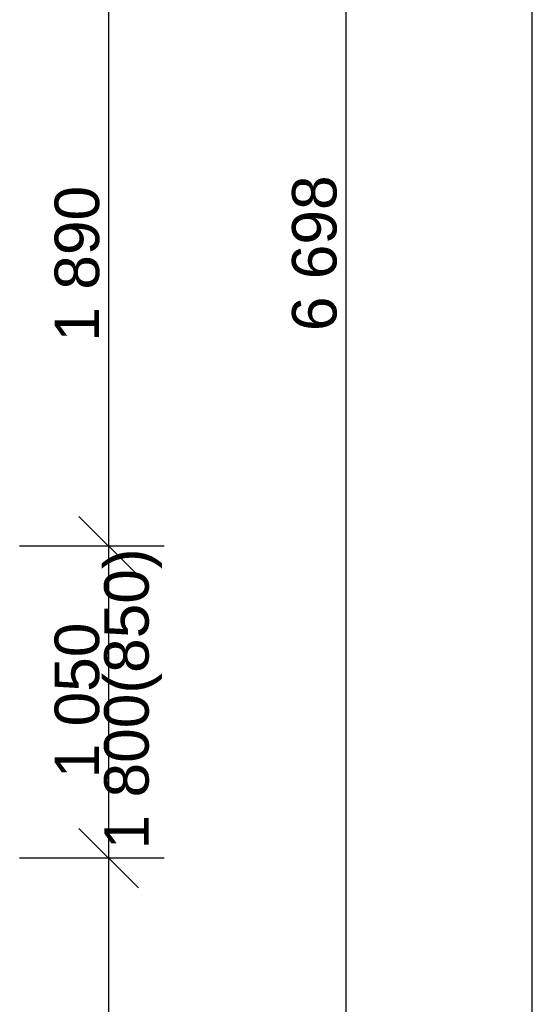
# Model space of a CAD drawing. Header units: millimetres. Extents: x -25972 to 4516, y -2839 to 20217.
# Tile 175 of 218: x 1395 to 3123, y 1676 to 4990. Entities that reach past the tile are written whole.
import ezdxf

# ---------------------------------------------------------------- set-up
doc = ezdxf.new("R2010")
doc.units = ezdxf.units.MM
doc.header["$MEASUREMENT"] = 0
doc.layers.add('7._POHLED ZÁPADNÍ_1_Kóty - SP', color=7, linetype='Continuous')
doc.layers.add('7._POHLED ZÁPADNÍ_1_Nové_Kóty - SP', color=7, linetype='Continuous')
doc.styles.add('GENEROVANÝ_STYL_2', font='txt')

msp = doc.modelspace()

# ---------------------------------------------------------------- linework, layer by layer
at = {"layer": '7._POHLED ZÁPADNÍ_1_Nové_Kóty - SP', "color": 1, "linetype": 'Continuous', "lineweight": 25}
for p, q in [((3122.5, 191.6), (3122.5, 18117.3)), ((2494.7, 849.7), (2494.7, 7547.4)), ((1694.7, 3218.2), (1694.7, 5108.2)), ((1594.7, 3318.2), (1794.7, 3118.2)), ((1882.2, 3218.2), (1394.7, 3218.2)), ((1694.7, 2168.2), (1694.7, 3218.2)), ((1594.7, 2268.2), (1794.7, 2068.2)), ((1882.2, 2168.2), (1394.7, 2168.2)), ((1694.7, 351.5), (1694.7, 2168.2))]:
    msp.add_line(p, q, dxfattribs=at)

# ---------------------------------------------------------------- texts
at = {"layer": '7._POHLED ZÁPADNÍ_1_Kóty - SP', "color": 1, "linetype": 'Continuous', "lineweight": 25, "char_height": 150, "attachment_point": 7, "rotation": 90, "style": 'GENEROVANÝ_STYL_2'}
for s, insert, width in [('\\A1;{\\pql;\\fArial|b0|i0|c0|p38;6\xa0698}', (2464.7, 3942.1), 512.914), ('\\A1;{\\pql;\\fArial|b0|i0|c0|p38;1\xa0890}', (1664.7, 3906.8), 512.914), ('\\A1;{\\pql;\\fArial|b0|i0|c0|p38;1\xa0800(850)}', (1874.7, 2197.5), 991.543), ('\\A1;{\\pql;\\fArial|b0|i0|c0|p38;1\xa0050}', (1664.7, 2436.8), 512.914)]:
    msp.add_mtext(s, dxfattribs=dict(at, insert=insert, width=width))

doc.saveas('drawing.dxf')
